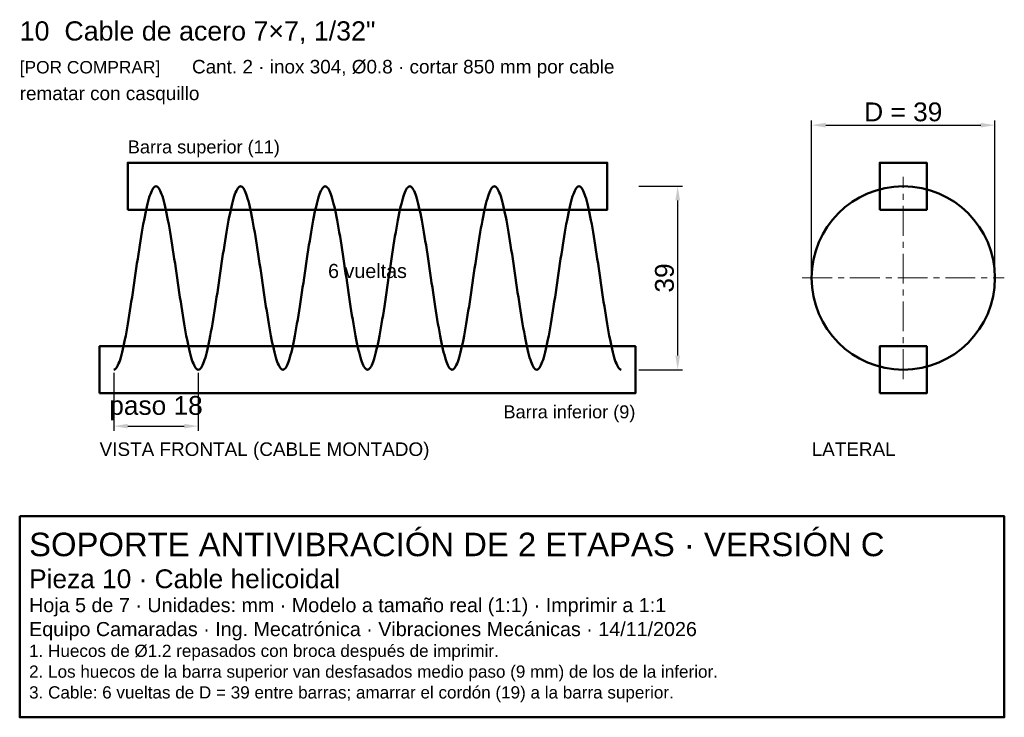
# Model space of a CAD drawing. Header units: millimetres. Extents: x 7 to 216, y -273 to -125.
import ezdxf
from ezdxf.enums import TextEntityAlignment as Align

# ---------------------------------------------------------------- set-up
doc = ezdxf.new("R2010")
doc.units = ezdxf.units.MM
doc.header["$LTSCALE"] = 2
doc.linetypes.add('CENTER', pattern=[5.08, 3.175, -0.635, 0.635, -0.635])
for name, color, linetype, lineweight in [('CONTORNO', 7, 'Continuous', 50), ('COTAS', 4, 'Continuous', 18), ('EJES', 1, 'CENTER', 18), ('TEXTO', 3, 'Continuous', 25)]:
    doc.layers.add(name, color=color, linetype=linetype, lineweight=lineweight)
doc.styles.get("Standard").update_dxf_attribs({"font": 'arial.ttf'})
doc.dimstyles.new('PLANO', dxfattribs={"dimtxt": 4, "dimasz": 3, "dimexe": 1, "dimexo": 0.7, "dimgap": 0.8, "dimtad": 1, "dimdec": 1, "dimdsep": 46, "dimtxsty": 'Standard', "dimcen": 2.5, "dimclrd": 256, "dimclre": 256, "dimclrt": 256, "dimazin": 3, "dimtfac": 1, "dimtmove": 0, "dimatfit": 3})

msp = doc.modelspace()

# ---------------------------------------------------------------- linework, layer by layer
at = {"layer": 'CONTORNO'}
for points in [[(29.67, -165.33), (131.67, -165.33), (131.67, -155.33), (29.67, -155.33)], [(189.67, -165.33), (199.67, -165.33), (199.67, -155.33), (189.67, -155.33)], [(23.67, -204.33), (137.67, -204.33), (137.67, -194.33), (23.67, -194.33)], [(189.67, -204.33), (199.67, -204.33), (199.67, -194.33), (189.67, -194.33)], [(6.67, -230.49), (216.17, -230.49), (216.17, -273.25), (6.67, -273.25)]]:
    msp.add_lwpolyline(points, close=True, dxfattribs=at)
msp.add_lwpolyline([(26.67, -199.33), (26.82, -199.31), (26.97, -199.23), (27.12, -199.09), (27.27, -198.91), (27.42, -198.67), (27.57, -198.38), (27.72, -198.04), (27.87, -197.65), (28.02, -197.21), (28.17, -196.72), (28.32, -196.19), (28.47, -195.61), (28.62, -194.99), (28.77, -194.32), (28.92, -193.62), (29.07, -192.88), (29.22, -192.11), (29.37, -191.3), (29.52, -190.45), (29.67, -189.58), (29.82, -188.69), (29.97, -187.76), (30.12, -186.82), (30.27, -185.86), (30.42, -184.88), (30.57, -183.89), (30.72, -182.88), (30.87, -181.87), (31.02, -180.85), (31.17, -179.83), (31.32, -178.81), (31.47, -177.8), (31.62, -176.78), (31.77, -175.78), (31.92, -174.79), (32.07, -173.81), (32.22, -172.85), (32.37, -171.9), (32.52, -170.98), (32.67, -170.08), (32.82, -169.21), (32.97, -168.37), (33.12, -167.56), (33.27, -166.79), (33.42, -166.04), (33.57, -165.34), (33.72, -164.68), (33.87, -164.06), (34.02, -163.48), (34.17, -162.95), (34.32, -162.46), (34.47, -162.02), (34.62, -161.63), (34.77, -161.29), (34.92, -161), (35.07, -160.76), (35.22, -160.57), (35.37, -160.44), (35.52, -160.36), (35.67, -160.33), (35.82, -160.36), (35.97, -160.44), (36.12, -160.57), (36.27, -160.76), (36.42, -161), (36.57, -161.29), (36.72, -161.63), (36.87, -162.02), (37.02, -162.46), (37.17, -162.95), (37.32, -163.48), (37.47, -164.06), (37.62, -164.68), (37.77, -165.34), (37.92, -166.04), (38.07, -166.79), (38.22, -167.56), (38.37, -168.37), (38.52, -169.21), (38.67, -170.08), (38.82, -170.98), (38.97, -171.9), (39.12, -172.85), (39.27, -173.81), (39.42, -174.79), (39.57, -175.78), (39.72, -176.78), (39.87, -177.8), (40.02, -178.81), (40.17, -179.83), (40.32, -180.85), (40.47, -181.87), (40.62, -182.88), (40.77, -183.89), (40.92, -184.88), (41.07, -185.86), (41.22, -186.82), (41.37, -187.76), (41.52, -188.69), (41.67, -189.58), (41.82, -190.45), (41.97, -191.3), (42.12, -192.11), (42.27, -192.88), (42.42, -193.62), (42.57, -194.32), (42.72, -194.99), (42.87, -195.61), (43.02, -196.19), (43.17, -196.72), (43.32, -197.21), (43.47, -197.65), (43.62, -198.04), (43.77, -198.38), (43.92, -198.67), (44.07, -198.91), (44.22, -199.09), (44.37, -199.23), (44.52, -199.31), (44.67, -199.33), (44.82, -199.31), (44.97, -199.23), (45.12, -199.09), (45.27, -198.91), (45.42, -198.67), (45.57, -198.38), (45.72, -198.04), (45.87, -197.65), (46.02, -197.21), (46.17, -196.72), (46.32, -196.19), (46.47, -195.61), (46.62, -194.99), (46.77, -194.32), (46.92, -193.62), (47.07, -192.88), (47.22, -192.11), (47.37, -191.3), (47.52, -190.45), (47.67, -189.58), (47.82, -188.69), (47.97, -187.76), (48.12, -186.82), (48.27, -185.86), (48.42, -184.88), (48.57, -183.89), (48.72, -182.88), (48.87, -181.87), (49.02, -180.85), (49.17, -179.83), (49.32, -178.81), (49.47, -177.8), (49.62, -176.78), (49.77, -175.78), (49.92, -174.79), (50.07, -173.81), (50.22, -172.85), (50.37, -171.9), (50.52, -170.98), (50.67, -170.08), (50.82, -169.21), (50.97, -168.37), (51.12, -167.56), (51.27, -166.79), (51.42, -166.04), (51.57, -165.34), (51.72, -164.68), (51.87, -164.06), (52.02, -163.48), (52.17, -162.95), (52.32, -162.46), (52.47, -162.02), (52.62, -161.63), (52.77, -161.29), (52.92, -161), (53.07, -160.76), (53.22, -160.57), (53.37, -160.44), (53.52, -160.36), (53.67, -160.33), (53.82, -160.36), (53.97, -160.44), (54.12, -160.57), (54.27, -160.76), (54.42, -161), (54.57, -161.29), (54.72, -161.63), (54.87, -162.02), (55.02, -162.46), (55.17, -162.95), (55.32, -163.48), (55.47, -164.06), (55.62, -164.68), (55.77, -165.34), (55.92, -166.04), (56.07, -166.79), (56.22, -167.56), (56.37, -168.37), (56.52, -169.21), (56.67, -170.08), (56.82, -170.98), (56.97, -171.9), (57.12, -172.85), (57.27, -173.81), (57.42, -174.79), (57.57, -175.78), (57.72, -176.78), (57.87, -177.8), (58.02, -178.81), (58.17, -179.83), (58.32, -180.85), (58.47, -181.87), (58.62, -182.88), (58.77, -183.89), (58.92, -184.88), (59.07, -185.86), (59.22, -186.82), (59.37, -187.76), (59.52, -188.69), (59.67, -189.58), (59.82, -190.45), (59.97, -191.3), (60.12, -192.11), (60.27, -192.88), (60.42, -193.62), (60.57, -194.32), (60.72, -194.99), (60.87, -195.61), (61.02, -196.19), (61.17, -196.72), (61.32, -197.21), (61.47, -197.65), (61.62, -198.04), (61.77, -198.38), (61.92, -198.67), (62.07, -198.91), (62.22, -199.09), (62.37, -199.23), (62.52, -199.31), (62.67, -199.33), (62.82, -199.31), (62.97, -199.23), (63.12, -199.09), (63.27, -198.91), (63.42, -198.67), (63.57, -198.38), (63.72, -198.04), (63.87, -197.65), (64.02, -197.21), (64.17, -196.72), (64.32, -196.19), (64.47, -195.61), (64.62, -194.99), (64.77, -194.32), (64.92, -193.62), (65.07, -192.88), (65.22, -192.11), (65.37, -191.3), (65.52, -190.45), (65.67, -189.58), (65.82, -188.69), (65.97, -187.76), (66.12, -186.82), (66.27, -185.86), (66.42, -184.88), (66.57, -183.89), (66.72, -182.88), (66.87, -181.87), (67.02, -180.85), (67.17, -179.83), (67.32, -178.81), (67.47, -177.8), (67.62, -176.78), (67.77, -175.78), (67.92, -174.79), (68.07, -173.81), (68.22, -172.85), (68.37, -171.9), (68.52, -170.98), (68.67, -170.08), (68.82, -169.21), (68.97, -168.37), (69.12, -167.56), (69.27, -166.79), (69.42, -166.04), (69.57, -165.34), (69.72, -164.68), (69.87, -164.06), (70.02, -163.48), (70.17, -162.95), (70.32, -162.46), (70.47, -162.02), (70.62, -161.63), (70.77, -161.29), (70.92, -161), (71.07, -160.76), (71.22, -160.57), (71.37, -160.44), (71.52, -160.36), (71.67, -160.33), (71.82, -160.36), (71.97, -160.44), (72.12, -160.57), (72.27, -160.76), (72.42, -161), (72.57, -161.29), (72.72, -161.63), (72.87, -162.02), (73.02, -162.46), (73.17, -162.95), (73.32, -163.48), (73.47, -164.06), (73.62, -164.68), (73.77, -165.34), (73.92, -166.04), (74.07, -166.79), (74.22, -167.56), (74.37, -168.37), (74.52, -169.21), (74.67, -170.08), (74.82, -170.98), (74.97, -171.9), (75.12, -172.85), (75.27, -173.81), (75.42, -174.79), (75.57, -175.78), (75.72, -176.78), (75.87, -177.8), (76.02, -178.81), (76.17, -179.83), (76.32, -180.85), (76.47, -181.87), (76.62, -182.88), (76.77, -183.89), (76.92, -184.88), (77.07, -185.86), (77.22, -186.82), (77.37, -187.76), (77.52, -188.69), (77.67, -189.58), (77.82, -190.45), (77.97, -191.3), (78.12, -192.11), (78.27, -192.88), (78.42, -193.62), (78.57, -194.32), (78.72, -194.99), (78.87, -195.61), (79.02, -196.19), (79.17, -196.72), (79.32, -197.21), (79.47, -197.65), (79.62, -198.04), (79.77, -198.38), (79.92, -198.67), (80.07, -198.91), (80.22, -199.09), (80.37, -199.23), (80.52, -199.31), (80.67, -199.33), (80.82, -199.31), (80.97, -199.23), (81.12, -199.09), (81.27, -198.91), (81.42, -198.67), (81.57, -198.38), (81.72, -198.04), (81.87, -197.65), (82.02, -197.21), (82.17, -196.72), (82.32, -196.19), (82.47, -195.61), (82.62, -194.99), (82.77, -194.32), (82.92, -193.62), (83.07, -192.88), (83.22, -192.11), (83.37, -191.3), (83.52, -190.45), (83.67, -189.58), (83.82, -188.69), (83.97, -187.76), (84.12, -186.82), (84.27, -185.86), (84.42, -184.88), (84.57, -183.89), (84.72, -182.88), (84.87, -181.87), (85.02, -180.85), (85.17, -179.83), (85.32, -178.81), (85.47, -177.8), (85.62, -176.78), (85.77, -175.78), (85.92, -174.79), (86.07, -173.81), (86.22, -172.85), (86.37, -171.9), (86.52, -170.98), (86.67, -170.08), (86.82, -169.21), (86.97, -168.37), (87.12, -167.56), (87.27, -166.79), (87.42, -166.04), (87.57, -165.34), (87.72, -164.68), (87.87, -164.06), (88.02, -163.48), (88.17, -162.95), (88.32, -162.46), (88.47, -162.02), (88.62, -161.63), (88.77, -161.29), (88.92, -161), (89.07, -160.76), (89.22, -160.57), (89.37, -160.44), (89.52, -160.36), (89.67, -160.33), (89.82, -160.36), (89.97, -160.44), (90.12, -160.57), (90.27, -160.76), (90.42, -161), (90.57, -161.29), (90.72, -161.63), (90.87, -162.02), (91.02, -162.46), (91.17, -162.95), (91.32, -163.48), (91.47, -164.06), (91.62, -164.68), (91.77, -165.34), (91.92, -166.04), (92.07, -166.79), (92.22, -167.56), (92.37, -168.37), (92.52, -169.21), (92.67, -170.08), (92.82, -170.98), (92.97, -171.9), (93.12, -172.85), (93.27, -173.81), (93.42, -174.79), (93.57, -175.78), (93.72, -176.78), (93.87, -177.8), (94.02, -178.81), (94.17, -179.83), (94.32, -180.85), (94.47, -181.87), (94.62, -182.88), (94.77, -183.89), (94.92, -184.88), (95.07, -185.86), (95.22, -186.82), (95.37, -187.76), (95.52, -188.69), (95.67, -189.58), (95.82, -190.45), (95.97, -191.3), (96.12, -192.11), (96.27, -192.88), (96.42, -193.62), (96.57, -194.32), (96.72, -194.99), (96.87, -195.61), (97.02, -196.19), (97.17, -196.72), (97.32, -197.21), (97.47, -197.65), (97.62, -198.04), (97.77, -198.38), (97.92, -198.67), (98.07, -198.91), (98.22, -199.09), (98.37, -199.23), (98.52, -199.31), (98.67, -199.33), (98.82, -199.31), (98.97, -199.23), (99.12, -199.09), (99.27, -198.91), (99.42, -198.67), (99.57, -198.38), (99.72, -198.04), (99.87, -197.65), (100.02, -197.21), (100.17, -196.72), (100.32, -196.19), (100.47, -195.61), (100.62, -194.99), (100.77, -194.32), (100.92, -193.62), (101.07, -192.88), (101.22, -192.11), (101.37, -191.3), (101.52, -190.45), (101.67, -189.58), (101.82, -188.69), (101.97, -187.76), (102.12, -186.82), (102.27, -185.86), (102.42, -184.88), (102.57, -183.89), (102.72, -182.88), (102.87, -181.87), (103.02, -180.85), (103.17, -179.83), (103.32, -178.81), (103.47, -177.8), (103.62, -176.78), (103.77, -175.78), (103.92, -174.79), (104.07, -173.81), (104.22, -172.85), (104.37, -171.9), (104.52, -170.98), (104.67, -170.08), (104.82, -169.21), (104.97, -168.37), (105.12, -167.56), (105.27, -166.79), (105.42, -166.04), (105.57, -165.34), (105.72, -164.68), (105.87, -164.06), (106.02, -163.48), (106.17, -162.95), (106.32, -162.46), (106.47, -162.02), (106.62, -161.63), (106.77, -161.29), (106.92, -161), (107.07, -160.76), (107.22, -160.57), (107.37, -160.44), (107.52, -160.36), (107.67, -160.33), (107.82, -160.36), (107.97, -160.44), (108.12, -160.57), (108.27, -160.76), (108.42, -161), (108.57, -161.29), (108.72, -161.63), (108.87, -162.02), (109.02, -162.46), (109.17, -162.95), (109.32, -163.48), (109.47, -164.06), (109.62, -164.68), (109.77, -165.34), (109.92, -166.04), (110.07, -166.79), (110.22, -167.56), (110.37, -168.37), (110.52, -169.21), (110.67, -170.08), (110.82, -170.98), (110.97, -171.9), (111.12, -172.85), (111.27, -173.81), (111.42, -174.79), (111.57, -175.78), (111.72, -176.78), (111.87, -177.8), (112.02, -178.81), (112.17, -179.83), (112.32, -180.85), (112.47, -181.87), (112.62, -182.88), (112.77, -183.89), (112.92, -184.88), (113.07, -185.86), (113.22, -186.82), (113.37, -187.76), (113.52, -188.69), (113.67, -189.58), (113.82, -190.45), (113.97, -191.3), (114.12, -192.11), (114.27, -192.88), (114.42, -193.62), (114.57, -194.32), (114.72, -194.99), (114.87, -195.61), (115.02, -196.19), (115.17, -196.72), (115.32, -197.21), (115.47, -197.65), (115.62, -198.04), (115.77, -198.38), (115.92, -198.67), (116.07, -198.91), (116.22, -199.09), (116.37, -199.23), (116.52, -199.31), (116.67, -199.33), (116.82, -199.31), (116.97, -199.23), (117.12, -199.09), (117.27, -198.91), (117.42, -198.67), (117.57, -198.38), (117.72, -198.04), (117.87, -197.65), (118.02, -197.21), (118.17, -196.72), (118.32, -196.19), (118.47, -195.61), (118.62, -194.99), (118.77, -194.32), (118.92, -193.62), (119.07, -192.88), (119.22, -192.11), (119.37, -191.3), (119.52, -190.45), (119.67, -189.58), (119.82, -188.69), (119.97, -187.76), (120.12, -186.82), (120.27, -185.86), (120.42, -184.88), (120.57, -183.89), (120.72, -182.88), (120.87, -181.87), (121.02, -180.85), (121.17, -179.83), (121.32, -178.81), (121.47, -177.8), (121.62, -176.78), (121.77, -175.78), (121.92, -174.79), (122.07, -173.81), (122.22, -172.85), (122.37, -171.9), (122.52, -170.98), (122.67, -170.08), (122.82, -169.21), (122.97, -168.37), (123.12, -167.56), (123.27, -166.79), (123.42, -166.04), (123.57, -165.34), (123.72, -164.68), (123.87, -164.06), (124.02, -163.48), (124.17, -162.95), (124.32, -162.46), (124.47, -162.02), (124.62, -161.63), (124.77, -161.29), (124.92, -161), (125.07, -160.76), (125.22, -160.57), (125.37, -160.44), (125.52, -160.36), (125.67, -160.33), (125.82, -160.36), (125.97, -160.44), (126.12, -160.57), (126.27, -160.76), (126.42, -161), (126.57, -161.29), (126.72, -161.63), (126.87, -162.02), (127.02, -162.46), (127.17, -162.95), (127.32, -163.48), (127.47, -164.06), (127.62, -164.68), (127.77, -165.34), (127.92, -166.04), (128.07, -166.79), (128.22, -167.56), (128.37, -168.37), (128.52, -169.21), (128.67, -170.08), (128.82, -170.98), (128.97, -171.9), (129.12, -172.85), (129.27, -173.81), (129.42, -174.79), (129.57, -175.78), (129.72, -176.78), (129.87, -177.8), (130.02, -178.81), (130.17, -179.83), (130.32, -180.85), (130.47, -181.87), (130.62, -182.88), (130.77, -183.89), (130.92, -184.88), (131.07, -185.86), (131.22, -186.82), (131.37, -187.76), (131.52, -188.69), (131.67, -189.58), (131.82, -190.45), (131.97, -191.3), (132.12, -192.11), (132.27, -192.88), (132.42, -193.62), (132.57, -194.32), (132.72, -194.99), (132.87, -195.61), (133.02, -196.19), (133.17, -196.72), (133.32, -197.21), (133.47, -197.65), (133.62, -198.04), (133.77, -198.38), (133.92, -198.67), (134.07, -198.91), (134.22, -199.09), (134.37, -199.23), (134.52, -199.31), (134.67, -199.33)], dxfattribs=at)
msp.add_circle((194.67, -179.83), 19.5, dxfattribs=at)
at = {"layer": 'EJES'}
for p, q in [((194.67, -201.33), (194.67, -158.33)), ((173.17, -179.83), (216.17, -179.83))]:
    msp.add_line(p, q, dxfattribs=at)

# ---------------------------------------------------------------- texts
at = {"layer": 'COTAS'}
msp.add_text('6 vueltas', height=3, dxfattribs=at).set_placement((80.67, -179.83), align=Align.CENTER)
at = {"layer": 'TEXTO'}
for s, height, p in [('10  Cable de acero 7×7, 1/32"', 4.08, (6.67, -129.33)), ('[POR COMPRAR]', 2.64, (6.67, -136.33)), ('Cant. 2 · inox 304, Ø0.8 · cortar 850 mm por cable', 2.88, (43.33, -136.33)), ('rematar con casquillo', 2.88, (6.67, -142)), ('Barra superior (11)', 2.76, (29.67, -153.33)), ('VISTA FRONTAL (CABLE MONTADO)', 2.88, (23.67, -217.67)), ('LATERAL', 2.88, (175.17, -217.67)), ('SOPORTE ANTIVIBRACIÓN DE 2 ETAPAS · VERSIÓN C', 5, (8.67, -238.99)), ('Pieza 10 · Cable helicoidal', 4, (8.67, -245.79)), ('Hoja 5 de 7 · Unidades: mm · Modelo a tamaño real (1:1) · Imprimir a 1:1', 3, (8.67, -250.89)), ('Equipo Camaradas · Ing. Mecatrónica · Vibraciones Mecánicas · 14/11/2026', 3, (8.67, -255.99)), ('1. Huecos de Ø1.2 repasados con broca después de imprimir.', 2.6, (8.67, -260.41)), ('2. Los huecos de la barra superior van desfasados medio paso (9 mm) de los de la inferior.', 2.6, (8.67, -264.83)), ('3. Cable: 6 vueltas de D = 39 entre barras; amarrar el cordón (19) a la barra superior.', 2.6, (8.67, -269.25))]:
    msp.add_text(s, height=height, dxfattribs=at).set_placement(p)
msp.add_text('Barra inferior (9)', height=2.76, dxfattribs=at).set_placement((137.67, -209.67), align=Align.RIGHT)

# ---------------------------------------------------------------- dimensions: what is measured, and where the dimension line sits
at = {"layer": 'COTAS'}
for base, p1, p2, text in [((175.17, -147.33), (175.17, -179.83), (214.17, -179.83), 'D = 39'), ((26.67, -211.33), (26.67, -199.33), (44.67, -199.33), 'paso 18')]:
    msp.add_linear_dim(base=base, p1=p1, p2=p2, text=text, dimstyle='PLANO', dxfattribs=at).render()
msp.add_linear_dim(base=(146.67, -199.33), p1=(137.67, -199.33), p2=(137.67, -160.33), angle=90, dimstyle='PLANO', dxfattribs=at).render()

doc.saveas('drawing.dxf')
